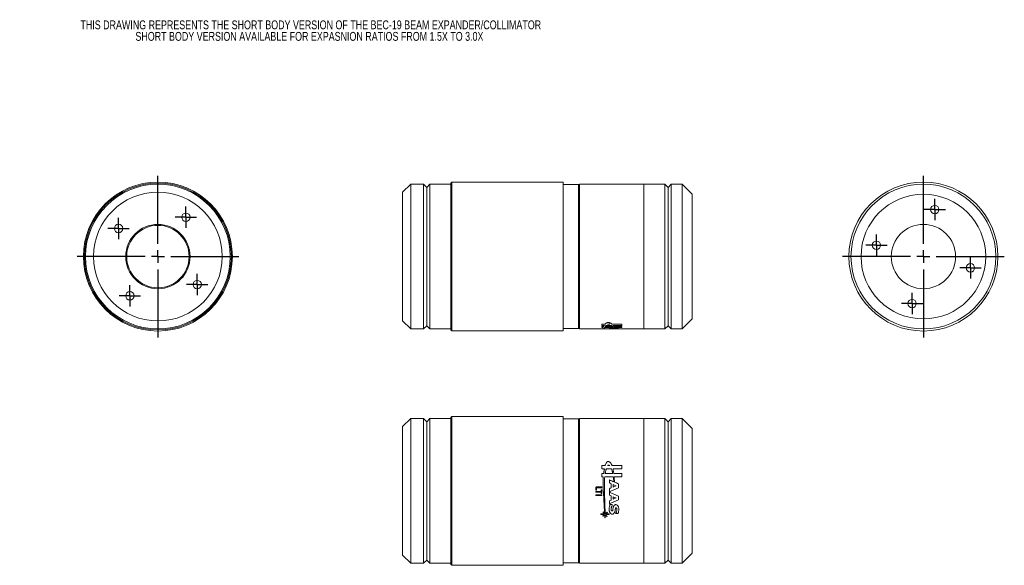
# Model space of a CAD drawing. Header units: inches. Extents: x 0.5 to 15.8, y 1.3 to 9.8.
import ezdxf

# ---------------------------------------------------------------- set-up
doc = ezdxf.new("R2010")
doc.units = ezdxf.units.IN
doc.header["$MEASUREMENT"] = 0
doc.layers.add('FORMAT', color=7, linetype='Continuous')
doc.styles.add('SLDTEXTSTYLE0', font='TXT', dxfattribs={"width": 0.75})

# ---------------------------------------------------------------- blocks, each defined once
blk = doc.blocks.new('SW_NOTE_0')
at = {"layer": 'FORMAT', "color": 0, "char_height": 0.1378, "attachment_point": 2, "style": 'SLDTEXTSTYLE0'}
for s, insert in [('THIS DRAWING REPRESENTS THE SHORT BODY VERSION OF THE BEC-19 BEAM EXPANDER/COLLIMATOR', (4.356, 0.178)), ('SHORT BODY VERSION AVAILABLE FOR EXPASNION RATIOS FROM 1.5X TO 3.0X', (4.335, -0.001))]:
    blk.add_mtext(s, dxfattribs=dict(at, insert=insert))
blk = doc.blocks.new('SW_CENTERMARKSYMBOL_0')
at = {"layer": 'FORMAT', "color": 0}
for p, q in [((0, 0.2), (0, 1.2565)), ((-0.2, 0), (-1.2565, 0)), ((0, 0), (-0.1, 0)), ((0, 0), (0, 0.1)), ((0, 0), (0, -0.1)), ((0, 0), (0.1, 0)), ((0.2, 0), (1.2565, 0)), ((0, -0.2), (0, -1.2565))]:
    blk.add_line(p, q, dxfattribs=at)
blk = doc.blocks.new('SW_CENTERMARKSYMBOL_1')
at = {"layer": 'FORMAT', "color": 0}
for p, q in [((0, 0.1), (0, 0.165)), ((-0.1, 0), (-0.165, 0)), ((0, 0), (-0.1, 0)), ((0, 0), (0, 0.1)), ((0, 0), (0, -0.1)), ((0, 0), (0.1, 0)), ((0.1, 0), (0.165, 0)), ((0, -0.1), (0, -0.165))]:
    blk.add_line(p, q, dxfattribs=at)
blk = doc.blocks.new('SW_CENTERMARKSYMBOL_2')
at = {"layer": 'FORMAT', "color": 0}
for p, q in [((0, 0.1), (0, 0.165)), ((-0.1, 0), (-0.165, 0)), ((0, 0), (-0.1, 0)), ((0, 0), (0, 0.1)), ((0, 0), (0, -0.1)), ((0, 0), (0.1, 0)), ((0.1, 0), (0.165, 0)), ((0, -0.1), (0, -0.165))]:
    blk.add_line(p, q, dxfattribs=at)
blk = doc.blocks.new('SW_CENTERMARKSYMBOL_3')
at = {"layer": 'FORMAT', "color": 0}
for p, q in [((0, 0.1), (0, 0.165)), ((-0.1, 0), (-0.165, 0)), ((0, 0), (-0.1, 0)), ((0, 0), (0, 0.1)), ((0, 0), (0, -0.1)), ((0, 0), (0.1, 0)), ((0.1, 0), (0.165, 0)), ((0, -0.1), (0, -0.165))]:
    blk.add_line(p, q, dxfattribs=at)
blk = doc.blocks.new('SW_CENTERMARKSYMBOL_4')
at = {"layer": 'FORMAT', "color": 0}
for p, q in [((0, 0.1), (0, 0.165)), ((-0.1, 0), (-0.165, 0)), ((0, 0), (-0.1, 0)), ((0, 0), (0, 0.1)), ((0, 0), (0, -0.1)), ((0, 0), (0.1, 0)), ((0.1, 0), (0.165, 0)), ((0, -0.1), (0, -0.165))]:
    blk.add_line(p, q, dxfattribs=at)
blk = doc.blocks.new('SW_CENTERMARKSYMBOL_5')
at = {"layer": 'FORMAT', "color": 0}
for p, q in [((0, 0.2), (0, 1.2565)), ((-0.2, 0), (-1.2565, 0)), ((0, 0), (-0.1, 0)), ((0, 0), (0, 0.1)), ((0, 0), (0, -0.1)), ((0, 0), (0.1, 0)), ((0.2, 0), (1.2565, 0)), ((0, -0.2), (0, -1.2565))]:
    blk.add_line(p, q, dxfattribs=at)
blk = doc.blocks.new('SW_CENTERMARKSYMBOL_6')
at = {"layer": 'FORMAT', "color": 0}
for p, q in [((0, 0.1), (0, 0.165)), ((-0.1, 0), (-0.165, 0)), ((0, 0), (-0.1, 0)), ((0, 0), (0, 0.1)), ((0, 0), (0, -0.1)), ((0, 0), (0.1, 0)), ((0.1, 0), (0.165, 0)), ((0, -0.1), (0, -0.165))]:
    blk.add_line(p, q, dxfattribs=at)
blk = doc.blocks.new('SW_CENTERMARKSYMBOL_7')
at = {"layer": 'FORMAT', "color": 0}
for p, q in [((0, 0.1), (0, 0.165)), ((-0.1, 0), (-0.165, 0)), ((0, 0), (-0.1, 0)), ((0, 0), (0, 0.1)), ((0, 0), (0, -0.1)), ((0, 0), (0.1, 0)), ((0.1, 0), (0.165, 0)), ((0, -0.1), (0, -0.165))]:
    blk.add_line(p, q, dxfattribs=at)
blk = doc.blocks.new('SW_CENTERMARKSYMBOL_8')
at = {"layer": 'FORMAT', "color": 0}
for p, q in [((0, 0.1), (0, 0.165)), ((-0.1, 0), (-0.165, 0)), ((0, 0), (-0.1, 0)), ((0, 0), (0, 0.1)), ((0, 0), (0, -0.1)), ((0, 0), (0.1, 0)), ((0.1, 0), (0.165, 0)), ((0, -0.1), (0, -0.165))]:
    blk.add_line(p, q, dxfattribs=at)
blk = doc.blocks.new('SW_CENTERMARKSYMBOL_9')
at = {"layer": 'FORMAT', "color": 0}
for p, q in [((0, 0.1), (0, 0.165)), ((-0.1, 0), (-0.165, 0)), ((0, 0), (-0.1, 0)), ((0, 0), (0, 0.1)), ((0, 0), (0, -0.1)), ((0, 0), (0.1, 0)), ((0.1, 0), (0.165, 0)), ((0, -0.1), (0, -0.165))]:
    blk.add_line(p, q, dxfattribs=at)

msp = doc.modelspace()

# ---------------------------------------------------------------- linework, layer by layer
at = {"color": 7, "linetype": 'Continuous', "lineweight": 15}
for p, q in [((6.6, 7.248), (6.475, 7.123)), ((6.8, 7.248), (6.6, 7.248)), ((6.6, 4.998), (6.6, 7.248)), ((6.85, 7.198), (6.8, 7.248)), ((6.8, 4.998), (6.8, 7.248)), ((6.9, 7.248), (6.85, 7.198)), ((6.85, 5.048), (6.85, 7.198)), ((7.225, 7.248), (6.9, 7.248)), ((6.9, 4.998), (6.9, 7.248)), ((7.24, 7.28), (7.225, 7.265)), ((7.225, 4.982), (7.225, 7.265)), ((8.97, 7.28), (7.24, 7.28)), ((7.24, 7.28), (7.24, 4.967)), ((8.97, 4.967), (8.97, 7.28)), ((9.205, 7.243), (8.97, 7.243)), ((9.22, 7.228), (9.205, 7.243)), ((9.205, 6.302), (9.205, 7.243)), ((10.223, 7.246), (9.22, 7.246)), ((9.22, 7.246), (9.22, 5.001)), ((10.548, 7.248), (10.223, 7.248)), ((10.223, 7.248), (10.223, 7.083)), ((10.598, 7.198), (10.548, 7.248)), ((10.548, 7.248), (10.548, 7.083)), ((10.648, 7.248), (10.598, 7.198)), ((10.598, 7.198), (10.598, 7.04)), ((10.817, 7.248), (10.648, 7.248)), ((10.648, 7.248), (10.648, 7.083)), ((10.973, 7.092), (10.817, 7.248)), ((10.817, 7.248), (10.817, 7.083)), ((6.475, 5.123), (6.475, 7.123)), ((10.223, 7.083), (10.223, 4.998)), ((10.548, 7.083), (10.548, 4.998)), ((10.598, 7.04), (10.598, 5.048)), ((10.648, 7.083), (10.648, 4.998)), ((10.817, 7.083), (10.817, 4.998)), ((10.973, 7.092), (10.973, 6.949)), ((10.973, 6.949), (10.973, 5.155)), ((9.205, 5.003), (9.205, 6.302)), ((6.475, 5.123), (6.6, 4.998)), ((6.8, 4.998), (6.85, 5.048)), ((6.85, 5.048), (6.9, 4.998)), ((9.622, 5.072), (9.567, 5.072)), ((9.567, 5.072), (9.567, 5.054)), ((9.567, 5.054), (9.61, 5.054)), ((9.721, 5.054), (9.637, 5.054)), ((9.659, 5.072), (9.693, 5.072)), ((9.878, 5.072), (9.729, 5.072)), ((9.743, 5.054), (9.878, 5.054)), ((9.878, 5.072), (9.878, 5.054)), ((10.548, 4.998), (10.598, 5.048)), ((10.598, 5.048), (10.648, 4.998)), ((10.817, 4.998), (10.973, 5.155)), ((6.6, 4.998), (6.8, 4.998)), ((6.9, 4.998), (7.225, 4.998)), ((7.225, 4.982), (7.24, 4.967)), ((7.24, 4.967), (8.97, 4.967)), ((8.97, 5.003), (9.205, 5.003)), ((9.205, 5.003), (9.22, 5.018)), ((9.22, 5.001), (9.561, 5.001)), ((9.478, 5.002), (9.478, 5.001)), ((9.478, 5.001), (9.487, 5.001)), ((9.568, 5.002), (9.486, 5.002)), ((9.487, 5.002), (9.487, 5.001)), ((9.487, 5.002), (9.568, 5.002)), ((9.561, 5.001), (9.569, 5.001)), ((9.569, 5.001), (9.561, 5.001)), ((9.561, 5.001), (9.561, 5.001)), ((9.598, 5.034), (9.567, 5.034)), ((9.567, 5.034), (9.567, 5.023)), ((9.567, 5.023), (9.591, 5.023)), ((9.568, 5.002), (9.568, 5.002)), ((9.569, 5.001), (9.593, 5.001)), ((9.569, 5.001), (9.569, 5.001)), ((9.593, 5.001), (9.61, 5.001)), ((9.61, 5.001), (9.687, 5.001)), ((9.615, 5.023), (9.747, 5.023)), ((9.622, 5.034), (9.738, 5.034)), ((9.687, 5.014), (9.687, 5.008)), ((9.687, 5.001), (9.714, 5.001)), ((9.687, 5.001), (9.687, 5.001)), ((9.714, 5.001), (9.826, 5.002)), ((9.714, 5.001), (10.223, 5.001)), ((9.716, 5.006), (9.716, 5.002)), ((9.746, 5.005), (9.746, 5.002)), ((9.878, 5.034), (9.754, 5.034)), ((9.76, 5.023), (9.878, 5.023)), ((9.826, 5.006), (9.826, 5.002)), ((9.878, 5.034), (9.878, 5.023)), ((10.223, 4.998), (10.548, 4.998)), ((10.648, 4.998), (10.817, 4.998)), ((6.6, 3.606), (6.475, 3.481)), ((6.8, 3.606), (6.6, 3.606)), ((6.6, 1.356), (6.6, 3.606)), ((6.85, 3.556), (6.8, 3.606)), ((6.8, 1.356), (6.8, 3.606)), ((6.9, 3.606), (6.85, 3.556)), ((6.85, 1.406), (6.85, 3.556)), ((7.225, 3.606), (6.9, 3.606)), ((6.9, 1.356), (6.9, 3.606)), ((7.24, 3.638), (7.225, 3.623)), ((7.225, 1.354), (7.225, 3.623)), ((8.97, 3.638), (7.24, 3.638)), ((7.24, 3.638), (7.24, 1.34)), ((8.97, 1.34), (8.97, 3.638)), ((9.205, 3.601), (8.97, 3.601)), ((9.22, 3.586), (9.205, 3.601)), ((9.205, 1.361), (9.205, 3.601)), ((10.223, 3.604), (9.22, 3.604)), ((9.22, 3.604), (9.22, 1.359)), ((10.548, 3.606), (10.223, 3.606)), ((10.223, 3.606), (10.223, 1.356)), ((10.598, 3.556), (10.548, 3.606)), ((10.548, 3.606), (10.548, 1.356)), ((10.648, 3.606), (10.598, 3.556)), ((10.598, 3.556), (10.598, 1.406)), ((10.817, 3.606), (10.648, 3.606)), ((10.648, 3.606), (10.648, 1.356)), ((10.973, 3.45), (10.817, 3.606)), ((10.817, 3.606), (10.817, 1.356)), ((6.475, 1.481), (6.475, 3.481)), ((10.973, 3.45), (10.973, 1.513)), ((9.622, 2.874), (9.567, 2.874)), ((9.567, 2.874), (9.567, 2.822)), ((9.567, 2.822), (9.61, 2.822)), ((9.598, 2.754), (9.567, 2.754)), ((9.567, 2.754), (9.567, 2.701)), ((9.622, 2.754), (9.738, 2.754)), ((9.721, 2.822), (9.637, 2.822)), ((9.659, 2.874), (9.693, 2.874)), ((9.878, 2.874), (9.729, 2.874)), ((9.743, 2.822), (9.878, 2.822)), ((9.878, 2.754), (9.754, 2.754)), ((9.878, 2.874), (9.878, 2.822)), ((9.878, 2.754), (9.878, 2.701)), ((9.567, 2.701), (9.591, 2.701)), ((9.615, 2.701), (9.747, 2.701)), ((9.687, 2.651), (9.687, 2.605)), ((9.76, 2.701), (9.878, 2.701)), ((9.478, 2.535), (9.478, 2.494)), ((9.478, 2.494), (9.487, 2.494)), ((9.561, 2.472), (9.478, 2.472)), ((9.478, 2.472), (9.478, 2.462)), ((9.478, 2.462), (9.561, 2.462)), ((9.568, 2.543), (9.486, 2.543)), ((9.487, 2.531), (9.487, 2.494)), ((9.487, 2.531), (9.568, 2.531)), ((9.569, 2.496), (9.561, 2.496)), ((9.561, 2.496), (9.561, 2.472)), ((9.561, 2.462), (9.561, 2.44)), ((9.568, 2.543), (9.568, 2.531)), ((9.569, 2.496), (9.569, 2.44)), ((9.687, 2.515), (9.687, 2.469)), ((9.716, 2.593), (9.716, 2.528)), ((9.746, 2.58), (9.746, 2.541)), ((9.826, 2.591), (9.826, 2.53)), ((9.569, 2.418), (9.478, 2.418)), ((9.478, 2.418), (9.478, 2.409)), ((9.478, 2.409), (9.569, 2.409)), ((9.561, 2.44), (9.569, 2.44)), ((9.569, 2.418), (9.569, 2.409)), ((9.687, 2.326), (9.687, 2.281)), ((9.716, 2.403), (9.716, 2.339)), ((9.826, 2.401), (9.826, 2.341)), ((9.589, 2.156), (9.589, 2.146)), ((9.732, 2.27), (9.697, 2.27)), ((9.61, 2.123), (9.554, 2.123)), ((9.554, 2.123), (9.554, 2.116)), ((9.554, 2.116), (9.609, 2.116)), ((9.616, 2.061), (9.621, 2.061)), ((9.625, 2.116), (9.683, 2.116)), ((9.683, 2.123), (9.63, 2.123)), ((9.683, 2.123), (9.683, 2.116)), ((9.784, 2.129), (9.82, 2.129)), ((6.475, 1.481), (6.6, 1.356)), ((6.8, 1.356), (6.85, 1.406)), ((6.85, 1.406), (6.9, 1.356)), ((10.548, 1.356), (10.598, 1.406)), ((10.598, 1.406), (10.648, 1.356)), ((10.817, 1.356), (10.973, 1.513)), ((6.6, 1.356), (6.8, 1.356)), ((6.9, 1.356), (7.225, 1.356)), ((7.225, 1.34), (7.225, 1.354)), ((7.225, 1.34), (7.24, 1.325)), ((7.24, 1.34), (7.24, 1.325)), ((7.24, 1.325), (8.97, 1.325)), ((8.97, 1.361), (9.205, 1.361)), ((8.97, 1.325), (8.97, 1.34)), ((9.205, 1.361), (9.22, 1.376)), ((9.22, 1.359), (10.223, 1.359)), ((10.223, 1.356), (10.548, 1.356)), ((10.648, 1.356), (10.817, 1.356))]:
    msp.add_line(p, q, dxfattribs=at)
for centre, radius in [((2.673, 6.123), 1.157), ((2.673, 6.123), 1.141), ((2.673, 6.123), 1.125), ((14.565, 6.123), 1.157), ((14.565, 6.123), 1.125), ((2.673, 6.123), 1), ((14.565, 6.123), 0.969), ((14.741, 6.854), 0.065), ((3.108, 6.734), 0.065), ((2.062, 6.559), 0.065), ((2.673, 6.123), 0.5), ((2.673, 6.123), 0.485), ((14.565, 6.123), 0.5), ((13.835, 6.299), 0.065), ((15.295, 5.948), 0.065), ((3.284, 5.688), 0.065), ((2.238, 5.513), 0.065), ((14.39, 5.393), 0.065)]:
    msp.add_circle(centre, radius, dxfattribs=at)
for points, knots in [([(9.61, 5.054), (9.609, 5.052), (9.607, 5.049), (9.604, 5.044), (9.601, 5.039), (9.599, 5.036), (9.598, 5.034)], [0, 0, 0, 0, 0.233849, 0.478438, 0.733809, 1, 1, 1, 1]), ([(9.729, 5.072), (9.727, 5.073), (9.725, 5.075), (9.721, 5.078), (9.717, 5.081), (9.712, 5.084), (9.705, 5.089), (9.697, 5.092), (9.688, 5.095), (9.683, 5.097), (9.678, 5.098), (9.67, 5.098), (9.663, 5.098), (9.655, 5.097), (9.649, 5.095), (9.643, 5.092), (9.636, 5.086), (9.63, 5.081), (9.625, 5.076), (9.623, 5.073), (9.622, 5.072)], [0, 0, 0, 0, 0.056149, 0.10914, 0.159075, 0.206081, 0.250308, 0.375214, 0.40874, 0.437764, 0.470164, 0.500217, 0.562368, 0.593835, 0.624849, 0.687216, 0.749766, 0.874839, 0.931874, 1, 1, 1, 1]), ([(9.637, 5.054), (9.636, 5.053), (9.634, 5.05), (9.631, 5.046), (9.628, 5.042), (9.625, 5.038), (9.623, 5.036), (9.622, 5.034)], [0, 0, 0, 0, 0.180642, 0.370906, 0.570853, 0.780536, 1, 1, 1, 1]), ([(9.693, 5.072), (9.692, 5.072), (9.691, 5.072), (9.688, 5.073), (9.685, 5.074), (9.681, 5.074), (9.676, 5.074), (9.671, 5.074), (9.667, 5.074), (9.663, 5.073), (9.66, 5.072), (9.659, 5.072)], [0, 0, 0, 0, 0.0853809, 0.1684863, 0.2502508, 0.3767006, 0.5002858, 0.6285942, 0.7500424, 0.8681599, 1, 1, 1, 1]), ([(9.738, 5.034), (9.738, 5.036), (9.736, 5.038), (9.734, 5.041), (9.73, 5.044), (9.726, 5.049), (9.723, 5.052), (9.721, 5.054)], [0, 0, 0, 0, 0.1764872, 0.34314, 0.5000213, 0.7574975, 1, 1, 1, 1]), ([(9.754, 5.034), (9.754, 5.036), (9.752, 5.039), (9.749, 5.044), (9.746, 5.049), (9.744, 5.052), (9.743, 5.054)], [0, 0, 0, 0, 0.24885, 0.500004, 0.769374, 1, 1, 1, 1]), ([(9.486, 5.002), (9.485, 5.002), (9.484, 5.002), (9.483, 5.002), (9.481, 5.002), (9.48, 5.002), (9.478, 5.002), (9.478, 5.002), (9.478, 5.002)], [0, 0, 0, 0, 0.129552, 0.253017, 0.375224, 0.501146, 0.748401, 1, 1, 1, 1]), ([(9.591, 5.023), (9.591, 5.02), (9.59, 5.016), (9.589, 5.012), (9.589, 5.008), (9.589, 5.004), (9.59, 5.002), (9.591, 5.001), (9.592, 5.001), (9.593, 5.001), (9.593, 5.001)], [0, 0, 0, 0, 0.151776, 0.291966, 0.437383, 0.585367, 0.728156, 0.833588, 0.947166, 1, 1, 1, 1]), ([(9.61, 5.001), (9.61, 5.001), (9.61, 5.001), (9.61, 5.002), (9.61, 5.004), (9.61, 5.007), (9.611, 5.009), (9.611, 5.012), (9.612, 5.015), (9.613, 5.019), (9.614, 5.021), (9.615, 5.023)], [0, 0, 0, 0, 0.126755, 0.274104, 0.43023, 0.529712, 0.621163, 0.714877, 0.810397, 0.903101, 1, 1, 1, 1]), ([(9.747, 5.023), (9.748, 5.021), (9.75, 5.019), (9.753, 5.015), (9.756, 5.012), (9.758, 5.01), (9.759, 5.009)], [0, 0, 0, 0, 0.250001, 0.500002, 0.769848, 1, 1, 1, 1]), ([(9.765, 5.009), (9.765, 5.01), (9.764, 5.011), (9.764, 5.013), (9.763, 5.015), (9.762, 5.019), (9.761, 5.021), (9.76, 5.023)], [0, 0, 0, 0, 0.180293, 0.346958, 0.500004, 0.749088, 1, 1, 1, 1]), ([(9.729, 2.874), (9.727, 2.877), (9.725, 2.883), (9.721, 2.891), (9.717, 2.899), (9.712, 2.906), (9.705, 2.916), (9.697, 2.925), (9.688, 2.932), (9.683, 2.935), (9.678, 2.938), (9.67, 2.939), (9.663, 2.938), (9.655, 2.935), (9.649, 2.931), (9.643, 2.924), (9.636, 2.911), (9.63, 2.898), (9.625, 2.884), (9.623, 2.877), (9.622, 2.874)], [0, 0, 0, 0, 0.056149, 0.10914, 0.159075, 0.206081, 0.250308, 0.375214, 0.40874, 0.437764, 0.470164, 0.500217, 0.562368, 0.593835, 0.624849, 0.687216, 0.749766, 0.874839, 0.931874, 1, 1, 1, 1]), ([(9.61, 2.822), (9.609, 2.817), (9.607, 2.806), (9.604, 2.79), (9.601, 2.772), (9.599, 2.76), (9.598, 2.754)], [0, 0, 0, 0, 0.233849, 0.478438, 0.733809, 1, 1, 1, 1]), ([(9.637, 2.822), (9.636, 2.818), (9.634, 2.81), (9.631, 2.797), (9.628, 2.784), (9.625, 2.769), (9.623, 2.759), (9.622, 2.754)], [0, 0, 0, 0, 0.180642, 0.370906, 0.570853, 0.780536, 1, 1, 1, 1]), ([(9.693, 2.874), (9.692, 2.874), (9.691, 2.876), (9.688, 2.877), (9.685, 2.879), (9.681, 2.88), (9.676, 2.881), (9.671, 2.881), (9.667, 2.879), (9.663, 2.877), (9.66, 2.875), (9.659, 2.874)], [0, 0, 0, 0, 0.0853809, 0.1684863, 0.2502508, 0.3767006, 0.5002858, 0.6285942, 0.7500424, 0.8681599, 1, 1, 1, 1]), ([(9.738, 2.754), (9.738, 2.758), (9.736, 2.766), (9.734, 2.778), (9.73, 2.791), (9.726, 2.806), (9.723, 2.817), (9.721, 2.822)], [0, 0, 0, 0, 0.1764872, 0.34314, 0.5000213, 0.7574975, 1, 1, 1, 1]), ([(9.754, 2.754), (9.754, 2.76), (9.752, 2.771), (9.749, 2.789), (9.746, 2.806), (9.744, 2.817), (9.743, 2.822)], [0, 0, 0, 0, 0.24885, 0.500004, 0.769374, 1, 1, 1, 1]), ([(9.591, 2.701), (9.591, 2.694), (9.59, 2.683), (9.59, 2.665), (9.589, 2.648), (9.589, 2.612), (9.589, 2.557), (9.592, 2.485), (9.597, 2.412), (9.601, 2.34), (9.604, 2.28), (9.607, 2.232), (9.609, 2.198), (9.612, 2.163), (9.614, 2.14), (9.614, 2.128)], [0, 0, 0, 0, 0.03613, 0.062507, 0.092577, 0.125016, 0.250005, 0.374997, 0.499991, 0.624985, 0.749979, 0.815423, 0.87499, 0.933971, 1, 1, 1, 1]), ([(9.621, 2.127), (9.621, 2.134), (9.621, 2.145), (9.62, 2.168), (9.619, 2.197), (9.617, 2.232), (9.616, 2.268), (9.615, 2.303), (9.614, 2.339), (9.613, 2.376), (9.612, 2.412), (9.611, 2.448), (9.61, 2.497), (9.61, 2.557), (9.611, 2.618), (9.612, 2.66), (9.613, 2.684), (9.614, 2.695), (9.615, 2.701)], [0, 0, 0, 0, 0.0361041, 0.0625037, 0.1250066, 0.1875083, 0.2500106, 0.3125127, 0.3750146, 0.4375165, 0.5000184, 0.5625204, 0.6250222, 0.7500084, 0.8749937, 0.9374967, 0.9687464, 1, 1, 1, 1]), ([(9.747, 2.701), (9.748, 2.695), (9.75, 2.681), (9.753, 2.66), (9.756, 2.64), (9.758, 2.626), (9.759, 2.62)], [0, 0, 0, 0, 0.250001, 0.500002, 0.769848, 1, 1, 1, 1]), ([(9.765, 2.617), (9.765, 2.622), (9.764, 2.632), (9.764, 2.646), (9.763, 2.662), (9.762, 2.68), (9.761, 2.694), (9.76, 2.701)], [0, 0, 0, 0, 0.180293, 0.346958, 0.500004, 0.749088, 1, 1, 1, 1]), ([(9.486, 2.543), (9.485, 2.543), (9.484, 2.543), (9.483, 2.542), (9.481, 2.541), (9.48, 2.54), (9.478, 2.538), (9.478, 2.536), (9.478, 2.535)], [0, 0, 0, 0, 0.129552, 0.253017, 0.375224, 0.501146, 0.748401, 1, 1, 1, 1]), ([(9.697, 2.27), (9.696, 2.266), (9.693, 2.258), (9.689, 2.241), (9.685, 2.221), (9.683, 2.196), (9.684, 2.176), (9.688, 2.16), (9.692, 2.149), (9.698, 2.138), (9.707, 2.129), (9.716, 2.123), (9.724, 2.121), (9.733, 2.12), (9.742, 2.121), (9.75, 2.125), (9.76, 2.132), (9.768, 2.145), (9.773, 2.16), (9.776, 2.172), (9.777, 2.183), (9.778, 2.191), (9.779, 2.197), (9.78, 2.202), (9.78, 2.206), (9.781, 2.209), (9.782, 2.212), (9.784, 2.215), (9.786, 2.217), (9.789, 2.219), (9.793, 2.218), (9.795, 2.217), (9.797, 2.214), (9.8, 2.209), (9.803, 2.2), (9.803, 2.187), (9.801, 2.175), (9.799, 2.163), (9.796, 2.151), (9.79, 2.14), (9.786, 2.133), (9.784, 2.129)], [0, 0, 0, 0, 0.036297, 0.062233, 0.124467, 0.190468, 0.248947, 0.280304, 0.311217, 0.342513, 0.373687, 0.40509, 0.420875, 0.436748, 0.468693, 0.48463, 0.500318, 0.562885, 0.590317, 0.625109, 0.656255, 0.671858, 0.687431, 0.699825, 0.709074, 0.718388, 0.726915, 0.734692, 0.743078, 0.750396, 0.758344, 0.766037, 0.773904, 0.781995, 0.813073, 0.843936, 0.87542, 0.906761, 0.937728, 0.968727, 1, 1, 1, 1]), ([(9.82, 2.129), (9.821, 2.133), (9.824, 2.141), (9.829, 2.156), (9.833, 2.176), (9.833, 2.201), (9.83, 2.222), (9.824, 2.237), (9.819, 2.249), (9.811, 2.258), (9.8, 2.265), (9.787, 2.269), (9.776, 2.268), (9.768, 2.264), (9.764, 2.26), (9.76, 2.255), (9.756, 2.248), (9.751, 2.238), (9.746, 2.222), (9.743, 2.208), (9.742, 2.196), (9.741, 2.19), (9.74, 2.184), (9.739, 2.178), (9.737, 2.173), (9.734, 2.171), (9.73, 2.169), (9.727, 2.169), (9.723, 2.17), (9.721, 2.172), (9.718, 2.175), (9.715, 2.18), (9.714, 2.186), (9.714, 2.192), (9.714, 2.198), (9.714, 2.204), (9.715, 2.213), (9.718, 2.223), (9.722, 2.234), (9.726, 2.246), (9.729, 2.258), (9.731, 2.266), (9.732, 2.27)], [0, 0, 0, 0, 0.031161, 0.062278, 0.124536, 0.186814, 0.249049, 0.282516, 0.311435, 0.342739, 0.374051, 0.405524, 0.436971, 0.452601, 0.468081, 0.482407, 0.499545, 0.53072, 0.561907, 0.624305, 0.639782, 0.655203, 0.670806, 0.686817, 0.699306, 0.708718, 0.718372, 0.726279, 0.734183, 0.74198, 0.750168, 0.765572, 0.781429, 0.797587, 0.813311, 0.828704, 0.844113, 0.87535, 0.906688, 0.937767, 0.96884, 1, 1, 1, 1])]:
    msp.add_open_spline(points, degree=3, knots=knots, dxfattribs=at)
for points in [[(9.759, 5.009), (9.735, 5.011), (9.711, 5.012), (9.687, 5.014)], [(9.687, 5.008), (9.696, 5.007), (9.706, 5.007), (9.716, 5.006)], [(9.716, 5.002), (9.706, 5.002), (9.696, 5.001), (9.687, 5.001)], [(9.79, 5.004), (9.775, 5.004), (9.761, 5.005), (9.746, 5.005)], [(9.746, 5.002), (9.761, 5.003), (9.775, 5.003), (9.79, 5.004)], [(9.826, 5.006), (9.806, 5.007), (9.785, 5.008), (9.765, 5.009)], [(9.759, 2.62), (9.735, 2.63), (9.711, 2.641), (9.687, 2.651)], [(9.687, 2.605), (9.696, 2.601), (9.706, 2.597), (9.716, 2.593)], [(9.826, 2.591), (9.806, 2.6), (9.785, 2.609), (9.765, 2.617)], [(9.687, 2.469), (9.733, 2.49), (9.78, 2.51), (9.826, 2.53)], [(9.716, 2.528), (9.706, 2.524), (9.696, 2.52), (9.687, 2.515)], [(9.826, 2.401), (9.78, 2.422), (9.733, 2.442), (9.687, 2.462)], [(9.687, 2.462), (9.687, 2.447), (9.687, 2.432), (9.687, 2.416)], [(9.79, 2.561), (9.775, 2.567), (9.761, 2.573), (9.746, 2.58)], [(9.746, 2.541), (9.761, 2.548), (9.775, 2.554), (9.79, 2.561)], [(9.687, 2.416), (9.696, 2.412), (9.706, 2.408), (9.716, 2.403)], [(9.687, 2.281), (9.733, 2.301), (9.78, 2.321), (9.826, 2.341)], [(9.716, 2.339), (9.706, 2.335), (9.696, 2.331), (9.687, 2.326)], [(9.79, 2.371), (9.775, 2.378), (9.761, 2.384), (9.746, 2.39)], [(9.746, 2.39), (9.746, 2.378), (9.746, 2.365), (9.746, 2.352)], [(9.746, 2.352), (9.761, 2.359), (9.775, 2.365), (9.79, 2.371)], [(9.614, 2.128), (9.606, 2.138), (9.598, 2.147), (9.589, 2.156)], [(9.589, 2.146), (9.596, 2.139), (9.603, 2.131), (9.61, 2.123)], [(9.651, 2.153), (9.641, 2.144), (9.631, 2.136), (9.621, 2.127)], [(9.63, 2.123), (9.639, 2.131), (9.648, 2.139), (9.657, 2.146)], [(9.657, 2.146), (9.655, 2.149), (9.653, 2.151), (9.651, 2.153)], [(9.609, 2.116), (9.6, 2.109), (9.591, 2.102), (9.583, 2.094)], [(9.583, 2.094), (9.585, 2.093), (9.587, 2.091), (9.589, 2.09)], [(9.589, 2.09), (9.598, 2.097), (9.606, 2.104), (9.615, 2.111)], [(9.615, 2.111), (9.615, 2.094), (9.616, 2.077), (9.616, 2.061)], [(9.621, 2.061), (9.621, 2.077), (9.621, 2.094), (9.621, 2.111)], [(9.621, 2.111), (9.63, 2.101), (9.639, 2.091), (9.648, 2.081)], [(9.653, 2.085), (9.644, 2.096), (9.634, 2.106), (9.625, 2.116)], [(9.648, 2.081), (9.649, 2.083), (9.651, 2.084), (9.653, 2.085)]]:
    msp.add_open_spline(points, degree=3, dxfattribs=at)

# ---------------------------------------------------------------- block references
at = {"layer": 'FORMAT', "color": 7}
for name, p in [('SW_NOTE_0', (0.692, 9.615)), ('SW_CENTERMARKSYMBOL_0', (2.673, 6.123)), ('SW_CENTERMARKSYMBOL_5', (14.565, 6.123)), ('SW_CENTERMARKSYMBOL_2', (3.108, 6.734)), ('SW_CENTERMARKSYMBOL_7', (14.741, 6.854)), ('SW_CENTERMARKSYMBOL_1', (2.062, 6.559)), ('SW_CENTERMARKSYMBOL_9', (13.835, 6.299)), ('SW_CENTERMARKSYMBOL_6', (15.295, 5.948)), ('SW_CENTERMARKSYMBOL_4', (3.284, 5.688)), ('SW_CENTERMARKSYMBOL_3', (2.238, 5.513)), ('SW_CENTERMARKSYMBOL_8', (14.39, 5.393))]:
    msp.add_blockref(name, p, dxfattribs=at)

doc.saveas('drawing.dxf')
